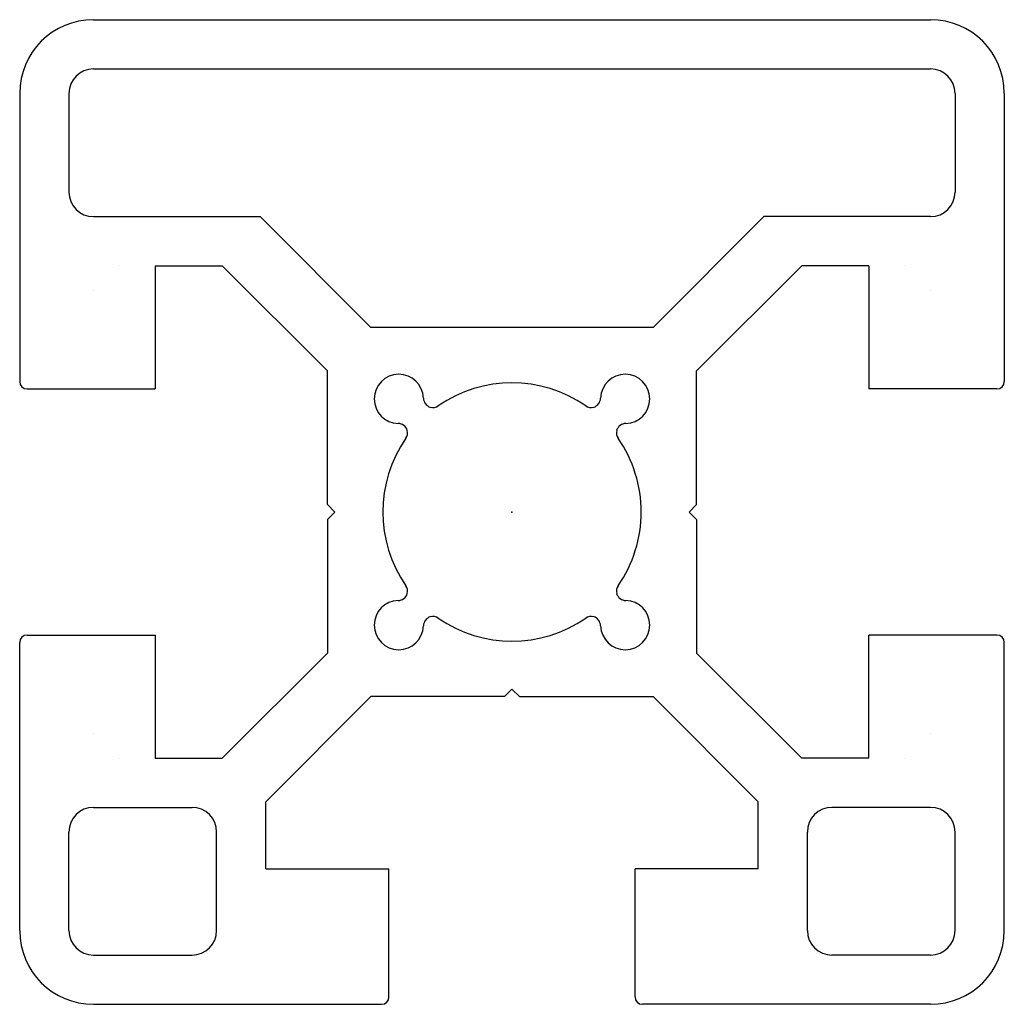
# Model space of a CAD drawing. Extents: x -22 to 37, y -98 to 20.
import ezdxf

# ---------------------------------------------------------------- set-up
doc = ezdxf.new("R2010")
doc.units = 0
doc.layers.get('0').update_dxf_attribs({"linetype": 'CONTINUOUS'})

msp = doc.modelspace()

# ---------------------------------------------------------------- linework, layer by layer
at = {"color": 7, "linetype": 'CONTINUOUS'}
for p, q in [((-17, 20), (17, 20)), ((-17, 18), (17, 18)), ((-20, 17), (-20, 5.3)), ((-18, 17), (-18, 13)), ((18, 17), (18, 13)), ((20, 17), (20, 5.3)), ((-17, 12), (-10.232, 12)), ((-10.232, 12), (-5.732, 7.5)), ((10.232, 12), (5.732, 7.5)), ((17, 12), (10.232, 12)), ((11.768, 10), (7.5, 5.732)), ((-16, 10), (-16, 10)), ((-14.5, 10), (-11.768, 10)), ((-14.5, 10), (-14.5, 5)), ((-11.768, 10), (-7.5, 5.732)), ((14.5, 10), (11.768, 10)), ((14.5, 10), (14.5, 5)), ((16, 10), (16, 10)), ((16, 10), (16, 10)), ((-17, 9), (-17, 9)), ((17, 9), (17, 9)), ((17, 9), (17, 9)), ((5.732, 7.5), (-5.732, 7.5)), ((-7.5, 0.3), (-7.5, 5.732)), ((7.5, 0.3), (7.5, 5.732)), ((-19.7, 5), (-14.5, 5)), ((19.7, 5), (14.5, 5)), ((-7.2, 0), (-7.5, 0.3)), ((7.2, 0), (7.5, 0.3)), ((-7.2, 0), (-7.5, -0.3)), ((-7.5, -0.3), (-7.5, -5.732)), ((7.2, 0), (7.5, -0.3)), ((7.5, -0.3), (7.5, -5.732)), ((-19.7, -5), (-14.5, -5)), ((-14.5, -5), (-14.5, -10)), ((14.5, -10), (14.5, -5)), ((19.7, -5), (14.5, -5)), ((-20, -17), (-20, -5.3)), ((20, -17), (20, -5.3)), ((-11.768, -10), (-7.5, -5.732)), ((11.768, -10), (7.5, -5.732)), ((0, -7.2), (-0.3, -7.5)), ((0, -7.2), (0.3, -7.5)), ((-10, -11.768), (-5.732, -7.5)), ((-0.3, -7.5), (-5.732, -7.5)), ((0.3, -7.5), (5.732, -7.5)), ((10, -11.768), (5.732, -7.5)), ((-17, -9), (-17, -9)), ((-17, -9), (-17, -9)), ((17, -9), (17, -9)), ((17, -9), (17, -9)), ((-16, -10), (-16, -10)), ((-16, -10), (-16, -10)), ((-14.5, -10), (-11.768, -10)), ((14.5, -10), (11.768, -10)), ((16, -10), (16, -10)), ((16, -10), (16, -10)), ((-16, -10), (-16, -10)), ((16, -10), (16, -10)), ((-17, -12), (-13, -12)), ((-10, -14.5), (-10, -11.768)), ((10, -14.5), (10, -11.768)), ((17, -12), (13, -12)), ((-18, -17), (-18, -13)), ((-12, -17), (-12, -13)), ((12, -17), (12, -13)), ((18, -17), (18, -13)), ((-10, -14.5), (-5, -14.5)), ((-5, -19.7), (-5, -14.5)), ((10, -14.5), (5, -14.5)), ((5, -19.7), (5, -14.5)), ((-17, -18), (-13, -18)), ((17, -18), (13, -18)), ((-17, -20), (-5.3, -20)), ((17, -20), (5.3, -20))]:
    msp.add_line(p, q, dxfattribs=at)
for centre, radius, start, end in [((-17, 17), 3, 90, 180), ((17, 17), 3, 0, 90), ((-17, 17), 1, 90, 180), ((17, 17), 1, 360, 90), ((-17, 13), 1, 180, 270), ((17, 13), 1, 270, 360), ((-19.7, 5.3), 0.3, 180, 270), ((-4.596, 4.596), 1, 1.6015, 180), ((0, 0), 5.25, 55.242, 124.758), ((4.596, 4.596), 1, 0, 178.3984), ((19.7, 5.3), 0.3, 270, 0), ((-4.596, 4.596), 1, 180, 268.3985), ((-3.197, 4.635), 0.4, 181.6016, 253.1979), ((3.197, 4.635), 0.4, 286.8021, 358.3985), ((4.596, 4.596), 1, 271.6015, 0), ((-3.221, 4.642), 0.4, 256.8143, 304.758), ((3.221, 4.642), 0.4, 235.242, 283.1857), ((-4.635, 3.197), 0.4, 16.8616, 88.3985), ((-4.642, 3.221), 0.4, 325.242, 13.242), ((4.642, 3.221), 0.4, 166.8243, 214.758), ((4.635, 3.197), 0.4, 91.6016, 163.2058), ((0, 0), 5.25, 145.242, 214.758), ((0, 0), 5.25, 0, 34.758), ((0, 0), 5.25, 325.242, 360), ((-4.642, -3.221), 0.4, 346.748, 34.758), ((4.642, -3.221), 0.4, 145.242, 193.1857), ((-4.596, -4.596), 1, 91.6016, 180), ((-4.635, -3.197), 0.4, 271.6015, 343.1305), ((4.635, -3.197), 0.4, 196.8021, 268.3985), ((4.596, -4.596), 1, 0, 88.3985), ((-3.197, -4.635), 0.4, 106.8021, 178.3984), ((-3.221, -4.642), 0.4, 55.242, 103.1857), ((0, 0), 5.25, 235.242, 304.758), ((3.221, -4.642), 0.4, 76.8143, 124.758), ((3.197, -4.635), 0.4, 1.2914, 73.1979), ((-4.596, -4.596), 1, 180, 358.3984), ((4.596, -4.596), 1, 181.4778, 0), ((-19.7, -5.3), 0.3, 90, 180), ((19.7, -5.3), 0.3, 360, 90), ((-17, -13), 1, 90, 180), ((-13, -13), 1, 0, 90), ((13, -13), 1, 90, 180), ((17, -13), 1, 0, 90), ((-17, -17), 3, 180, 270), ((-17, -17), 1, 180, 270), ((-13, -17), 1, 270, 0), ((13, -17), 1, 180, 270), ((17, -17), 3, 270, 0), ((17, -17), 1, 270, 0), ((-5.3, -19.7), 0.3, 270, 0), ((5.3, -19.7), 0.3, 180, 270)]:
    msp.add_arc(centre, radius, start, end, dxfattribs=at)
msp.add_point((0, 0), dxfattribs=at)

doc.saveas('drawing.dxf')
